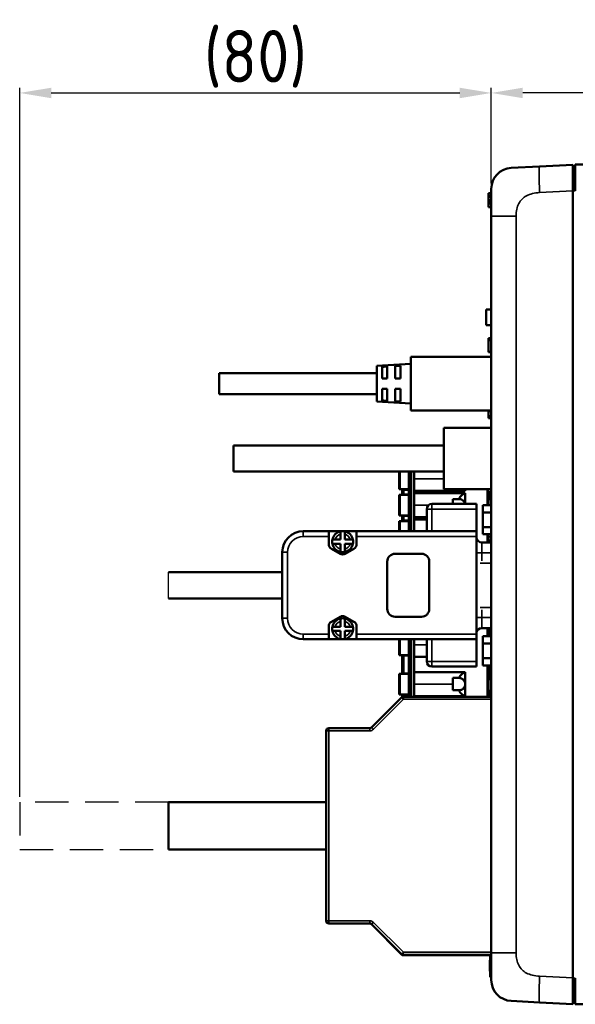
# Model space of a CAD drawing. Header units: millimetres. Extents: x 163 to 2699, y 224 to 730.
# Tile 112 of 168: x 620 to 725, y 406 to 593. Entities that reach past the tile are written whole.
import ezdxf

# ---------------------------------------------------------------- set-up
doc = ezdxf.new("R2010")
doc.units = ezdxf.units.MM
doc.linetypes.add('DASHED2', pattern=[9.525, 6.35, -3.175])
doc.layers.get('Defpoints').update_dxf_attribs({"color": 8})
doc.layers.add('Desh', color=6, linetype='DASHED2')
doc.layers.add('可見 (ISO)', color=7, linetype='Continuous', lineweight=50)
doc.layers.add('窄部可見 (ISO)', color=7, linetype='Continuous', lineweight=35)
doc.styles.add('Dimemsions', font='isocp.shx', dxfattribs={"bigfont": 'chineset.shx'})
doc.dimstyles.new('ISO-25', dxfattribs={"dimtxt": 3, "dimasz": 3, "dimexe": 1, "dimexo": 1, "dimgap": 1, "dimtad": 1, "dimdsep": 46, "dimtxsty": 'Dimemsions', "dimcen": 0, "dimclrd": 2, "dimclre": 2, "dimclrt": 2, "dimazin": 2, "dimtfac": 1, "dimtmove": 0, "dimatfit": 3, "dimfxl": 0, "dimarcsym": 0})

# ---------------------------------------------------------------- blocks, each defined once
blk = doc.blocks.new('*D11')
at = {"color": 2, "lineweight": -2}
for p, q in [((709.43, 561.89), (709.43, 580.16)), ((879.43, 566.52), (879.43, 580.16)), ((873.43, 579.16), (715.43, 579.16))]:
    blk.add_line(p, q, dxfattribs=at)
at = {"color": 2}
for points in [[(715.43, 580.16), (715.43, 578.16), (709.43, 579.16)], [(873.43, 580.16), (873.43, 578.16), (879.43, 579.16)]]:
    blk.add_solid(points, dxfattribs=at)
at = {"layer": 'Defpoints', "color": 0}
for p in [(709.43, 579.16), (879.43, 565.52), (709.43, 560.89)]:
    blk.add_point(p, dxfattribs=at)
at = {"color": 2, "insert": (794.43, 585.16), "char_height": 10, "attachment_point": 5, "style": 'Dimemsions'}
blk.add_mtext('170', dxfattribs=at)
blk = doc.blocks.new('*D12')
at = {"color": 2, "lineweight": -2}
for p, q in [((619.63, 445.02), (619.63, 580.16)), ((709.43, 561.89), (709.43, 580.16)), ((625.63, 579.16), (703.43, 579.16))]:
    blk.add_line(p, q, dxfattribs=at)
at = {"color": 2}
for points in [[(625.63, 580.16), (625.63, 578.16), (619.63, 579.16)], [(703.43, 580.16), (703.43, 578.16), (709.43, 579.16)]]:
    blk.add_solid(points, dxfattribs=at)
at = {"layer": 'Defpoints', "color": 0}
for p in [(709.43, 579.16), (709.43, 560.89), (619.63, 444.02)]:
    blk.add_point(p, dxfattribs=at)
at = {"color": 2, "insert": (664.53, 585.66), "char_height": 10, "attachment_point": 5, "style": 'Dimemsions'}
blk.add_mtext('(80)', dxfattribs=at)

msp = doc.modelspace()

# ---------------------------------------------------------------- linework, layer by layer
msp.add_line((647.981, 482.864), (647.981, 487.864))
at = {"layer": 'Desh'}
for p, q in [((647.981, 444.022), (619.628, 444.022)), ((619.628, 444.022), (619.628, 435.022)), ((619.628, 435.022), (647.981, 435.022))]:
    msp.add_line(p, q, dxfattribs=at)
at = {"layer": '可見 (ISO)'}
for p, q in [((718.637, 565.166), (713.219, 564.882)), ((724.928, 565.495), (718.637, 565.166)), ((724.928, 565.495), (724.928, 560.502)), ((725.428, 565.022), (724.928, 565.022)), ((725.428, 560.522), (725.428, 565.522)), ((805.87, 565.522), (725.428, 565.522)), ((709.428, 560.05), (708.928, 560.05)), ((708.928, 560.05), (708.928, 560.006)), ((708.928, 560.006), (708.928, 559.526)), ((709.428, 560.006), (708.928, 560.006)), ((709.428, 559.526), (708.928, 559.526)), ((708.928, 559.526), (708.928, 559.348)), ((709.428, 559.348), (708.928, 559.348)), ((708.928, 559.348), (708.928, 558.715)), ((709.428, 560.887), (709.428, 555.709)), ((724.928, 410.541), (724.928, 560.502)), ((709.428, 558.715), (708.928, 558.715)), ((708.928, 558.715), (708.928, 558.627)), ((709.428, 558.627), (708.928, 558.627)), ((708.928, 558.627), (708.928, 558.36)), ((708.928, 558.36), (708.928, 558.187)), ((709.428, 558.187), (708.928, 558.187)), ((708.928, 558.187), (708.928, 558.111)), ((708.928, 558.111), (708.928, 557.424)), ((709.428, 558.111), (708.928, 558.111)), ((708.928, 557.424), (708.928, 557.422)), ((709.428, 557.424), (708.928, 557.424)), ((709.428, 557.422), (708.928, 557.422)), ((709.428, 555.709), (709.428, 415.334)), ((708.428, 534.922), (708.428, 537.922)), ((709.428, 537.922), (708.428, 537.922)), ((709.428, 534.922), (708.428, 534.922)), ((709.428, 532.422), (708.928, 532.422)), ((708.928, 532.422), (708.928, 532.376)), ((709.428, 532.376), (708.928, 532.376)), ((708.928, 532.376), (708.928, 532.076)), ((709.428, 532.076), (708.928, 532.076)), ((708.928, 532.076), (708.928, 529.836)), ((709.428, 529.836), (708.928, 529.836)), ((708.928, 529.836), (708.928, 529.791)), ((709.428, 529.791), (708.928, 529.791)), ((708.928, 529.791), (708.928, 529.775)), ((709.428, 529.775), (708.928, 529.775)), ((694.128, 527.522), (687.628, 527.181)), ((687.628, 527.181), (694.128, 527.522)), ((687.628, 527.181), (687.628, 520.362)), ((692.128, 527.192), (692.128, 524.772)), ((694.128, 528.872), (709.428, 528.872)), ((694.128, 518.672), (694.128, 528.872)), ((657.628, 521.772), (657.628, 525.772)), ((687.628, 525.772), (657.628, 525.772)), ((688.628, 524.772), (688.628, 526.988)), ((689.628, 527.047), (689.628, 524.772)), ((691.128, 524.772), (691.128, 527.134)), ((689.628, 524.772), (688.628, 524.772)), ((692.128, 524.772), (691.128, 524.772)), ((687.628, 521.772), (657.628, 521.772)), ((688.628, 520.555), (688.628, 522.772)), ((688.628, 522.772), (689.628, 522.772)), ((689.628, 522.772), (689.628, 520.496)), ((691.128, 520.409), (691.128, 522.772)), ((691.128, 522.772), (692.128, 522.772)), ((692.128, 522.772), (692.128, 520.351)), ((694.128, 520.022), (687.628, 520.362)), ((709.428, 518.672), (694.128, 518.672)), ((708.928, 518.672), (708.928, 518.522)), ((709.428, 518.522), (708.928, 518.522)), ((708.928, 518.522), (708.928, 517.579)), ((709.428, 517.579), (708.928, 517.579)), ((708.928, 517.579), (708.928, 517.279)), ((708.928, 517.279), (708.928, 517.229)), ((709.428, 517.279), (708.928, 517.279)), ((709.428, 517.229), (708.928, 517.229)), ((709.428, 515.366), (700.368, 515.366)), ((700.368, 515.366), (700.368, 503.686)), ((660.368, 507.019), (660.368, 512.019)), ((700.368, 512.019), (660.368, 512.019)), ((700.368, 507.019), (660.368, 507.019)), ((691.878, 507.019), (691.878, 503.672)), ((693.748, 495.664), (693.748, 507.019)), ((693.948, 507.019), (693.948, 495.664)), ((694.748, 507.019), (694.748, 505.622)), ((694.748, 505.622), (694.748, 500.622)), ((692.078, 503.672), (691.878, 503.672)), ((692.078, 503.672), (693.748, 503.672)), ((692.448, 503.572), (692.448, 502.672)), ((692.448, 503.572), (692.748, 503.572)), ((693.748, 503.572), (692.748, 503.572)), ((694.748, 503.33), (704.448, 503.33)), ((704.448, 502.913), (694.748, 502.913)), ((709.428, 503.686), (700.368, 503.686)), ((700.368, 503.686), (700.368, 503.672)), ((708.318, 503.672), (700.368, 503.672)), ((704.448, 503.33), (704.448, 503.672)), ((704.448, 500.864), (704.448, 502.913)), ((708.318, 503.675), (709.428, 503.675)), ((708.318, 503.672), (708.318, 503.675)), ((708.678, 500.633), (708.678, 503.675)), ((708.911, 503.122), (708.678, 503.122)), ((709.428, 503.122), (708.911, 503.122)), ((709.178, 501.922), (709.178, 503.122)), ((691.878, 498.672), (691.878, 502.572)), ((691.878, 502.572), (692.078, 502.572)), ((692.078, 502.572), (693.748, 502.572)), ((692.748, 502.672), (692.448, 502.672)), ((692.748, 502.672), (693.748, 502.672)), ((702.098, 500.864), (702.098, 501.797)), ((702.098, 501.797), (703.241, 501.797)), ((703.241, 501.797), (703.273, 501.797)), ((709.428, 501.922), (708.928, 501.922)), ((708.928, 501.922), (708.928, 501.72)), ((708.928, 501.72), (708.928, 500.65)), ((694.748, 500.622), (694.748, 495.664)), ((697.128, 499.864), (697.128, 495.664)), ((706.628, 500.864), (698.128, 500.864)), ((706.628, 500.864), (706.628, 499.864)), ((706.628, 499.864), (706.628, 495.664)), ((709.428, 500.633), (707.828, 500.633)), ((707.828, 500.633), (707.828, 499.213)), ((709.428, 499.213), (707.828, 499.213)), ((707.828, 499.213), (707.828, 496.442)), ((708.928, 500.65), (708.928, 500.633)), ((692.078, 498.672), (691.878, 498.672)), ((691.878, 495.664), (691.878, 497.572)), ((691.878, 497.572), (692.078, 497.572)), ((693.748, 498.672), (692.078, 498.672)), ((693.748, 497.572), (692.078, 497.572)), ((692.448, 497.672), (692.448, 498.572)), ((692.448, 498.572), (692.748, 498.572)), ((692.748, 497.672), (692.448, 497.672)), ((693.748, 498.572), (692.748, 498.572)), ((692.748, 497.672), (693.748, 497.672)), ((694.748, 498.33), (697.128, 498.33)), ((697.128, 497.913), (694.748, 497.913)), ((678.478, 495.664), (673.628, 495.664)), ((678.478, 495.664), (681.128, 495.664)), ((678.478, 495.656), (678.478, 494.664)), ((680.728, 495.11), (680.728, 495.624)), ((681.128, 495.664), (683.778, 495.664)), ((681.528, 495.624), (681.528, 495.11)), ((706.628, 495.664), (683.778, 495.664)), ((683.778, 494.664), (683.778, 495.656)), ((706.628, 495.664), (706.628, 494.664)), ((707.828, 496.442), (707.828, 495.091)), ((709.428, 496.442), (707.828, 496.442)), ((678.478, 493.182), (678.478, 494.664)), ((679.168, 494.064), (679.682, 494.064)), ((679.682, 494.064), (680.728, 494.064)), ((680.728, 494.064), (680.728, 495.11)), ((681.528, 495.11), (681.528, 494.064)), ((681.528, 494.064), (682.574, 494.064)), ((682.574, 494.064), (683.088, 494.064)), ((683.778, 494.664), (683.778, 493.182)), ((706.628, 476.064), (706.628, 494.664)), ((709.428, 493.514), (707.628, 493.514)), ((709.428, 495.091), (707.828, 495.091)), ((708.678, 493.514), (708.678, 495.091)), ((708.928, 495.091), (708.928, 494.604)), ((708.928, 494.604), (708.928, 493.913)), ((709.428, 493.913), (708.928, 493.913)), ((708.928, 493.913), (708.928, 493.514)), ((669.628, 491.664), (669.628, 479.064)), ((680.628, 491.363), (678.978, 492.316)), ((679.682, 493.264), (679.168, 493.264)), ((680.728, 493.264), (679.682, 493.264)), ((680.728, 492.219), (680.728, 493.264)), ((680.728, 491.705), (680.728, 492.219)), ((682.574, 493.264), (681.528, 493.264)), ((681.528, 493.264), (681.528, 492.219)), ((681.528, 492.219), (681.528, 491.705)), ((683.278, 492.316), (681.628, 491.363)), ((683.088, 493.264), (682.574, 493.264)), ((689.628, 480.864), (689.628, 489.864)), ((691.128, 491.364), (696.128, 491.364)), ((697.628, 489.864), (697.628, 480.864)), ((669.628, 487.864), (647.981, 487.864)), ((669.628, 482.864), (647.981, 482.864)), ((678.978, 478.413), (680.628, 479.366)), ((680.728, 478.51), (680.728, 479.024)), ((680.728, 477.464), (680.728, 478.51)), ((681.528, 479.024), (681.528, 478.51)), ((681.528, 478.51), (681.528, 477.464)), ((681.628, 479.366), (683.278, 478.413)), ((696.128, 479.364), (691.128, 479.364)), ((678.478, 476.064), (678.478, 477.547)), ((679.168, 477.464), (679.682, 477.464)), ((679.682, 476.664), (679.168, 476.664)), ((679.682, 477.464), (680.728, 477.464)), ((680.728, 476.664), (679.682, 476.664)), ((680.728, 475.619), (680.728, 476.664)), ((681.528, 477.464), (682.574, 477.464)), ((682.574, 476.664), (681.528, 476.664)), ((681.528, 476.664), (681.528, 475.619)), ((682.574, 477.464), (683.088, 477.464)), ((683.088, 476.664), (682.574, 476.664)), ((683.778, 477.547), (683.778, 476.064)), ((707.628, 477.214), (709.428, 477.214)), ((708.678, 475.633), (708.678, 477.214)), ((709.178, 475.772), (709.178, 477.214)), ((673.628, 475.064), (678.478, 475.064)), ((678.478, 476.064), (678.478, 475.064)), ((681.128, 475.064), (678.478, 475.064)), ((678.478, 475.064), (678.478, 475.064)), ((680.728, 475.105), (680.728, 475.619)), ((683.778, 475.064), (681.128, 475.064)), ((681.528, 475.619), (681.528, 475.105)), ((683.778, 475.064), (683.778, 476.064)), ((683.778, 475.064), (706.628, 475.064)), ((683.778, 475.064), (683.778, 475.064)), ((691.878, 475.064), (691.878, 472.072)), ((693.748, 475.064), (693.748, 464.131)), ((693.948, 475.064), (693.948, 464.131)), ((694.748, 475.064), (694.748, 474.022)), ((697.128, 475.064), (697.128, 470.864)), ((706.628, 476.064), (706.628, 475.064)), ((706.628, 475.064), (706.628, 470.864)), ((709.428, 475.633), (707.828, 475.633)), ((707.828, 475.633), (707.828, 474.244)), ((709.428, 475.772), (708.928, 475.772)), ((708.928, 475.772), (708.928, 475.633)), ((694.748, 474.022), (694.748, 466.522)), ((709.428, 474.244), (707.828, 474.244)), ((707.828, 474.244), (707.828, 471.473)), ((692.078, 472.072), (691.878, 472.072)), ((693.748, 472.072), (692.078, 472.072)), ((692.748, 471.972), (692.448, 471.972)), ((692.448, 471.972), (692.448, 468.572)), ((692.748, 471.972), (693.748, 471.972)), ((697.128, 471.73), (694.748, 471.73)), ((707.828, 471.473), (707.828, 470.09)), ((709.428, 471.473), (707.828, 471.473)), ((698.128, 469.864), (706.628, 469.864)), ((706.628, 470.864), (706.628, 469.864)), ((709.428, 470.09), (707.828, 470.09)), ((707.928, 470.09), (707.928, 470.071)), ((707.928, 470.071), (708.002, 470.09)), ((708.678, 464.131), (708.678, 470.09)), ((709.178, 467.772), (709.178, 470.09)), ((691.878, 468.472), (692.078, 468.472)), ((691.878, 468.472), (691.878, 464.572)), ((693.748, 468.472), (692.078, 468.472)), ((692.448, 468.572), (692.748, 468.572)), ((693.748, 468.572), (692.748, 468.572)), ((704.448, 468.813), (694.748, 468.813)), ((702.098, 466.522), (702.098, 467.697)), ((702.098, 467.697), (703.241, 467.697)), ((703.241, 467.697), (703.273, 467.697)), ((704.448, 466.522), (704.448, 468.813)), ((709.428, 467.772), (708.928, 467.772)), ((708.928, 467.772), (708.928, 467.471)), ((709.428, 467.471), (708.928, 467.471)), ((708.928, 467.471), (708.928, 465.232)), ((694.748, 466.522), (694.748, 464.131)), ((702.098, 465.347), (702.098, 466.522)), ((703.241, 465.347), (702.098, 465.347)), ((703.273, 465.347), (703.241, 465.347)), ((704.448, 464.23), (704.448, 466.522)), ((686.628, 458.277), (692.335, 463.984)), ((692.078, 464.572), (691.878, 464.572)), ((692.078, 464.572), (693.748, 464.572)), ((692.748, 464.472), (692.448, 464.472)), ((692.448, 464.472), (692.448, 464.069)), ((692.688, 464.131), (709.428, 464.131)), ((692.748, 464.472), (693.748, 464.472)), ((694.748, 464.23), (704.448, 464.23)), ((709.428, 465.232), (708.928, 465.232)), ((709.178, 464.131), (709.178, 465.232)), ((678.481, 458.131), (686.274, 458.131)), ((677.981, 457.631), (677.981, 421.431)), ((647.981, 435.022), (647.981, 444.022)), ((677.981, 444.022), (647.981, 444.022)), ((677.981, 435.022), (647.981, 435.022)), ((677.981, 421.431), (677.981, 421.413)), ((678.481, 420.913), (678.481, 420.931)), ((678.481, 420.931), (686.274, 420.931)), ((686.274, 420.913), (678.481, 420.913)), ((678.481, 420.913), (686.274, 420.913)), ((686.274, 420.931), (686.274, 420.913)), ((686.628, 420.784), (692.481, 414.931)), ((686.628, 420.767), (686.628, 420.784)), ((692.481, 414.913), (686.628, 420.767)), ((686.628, 420.767), (692.481, 414.913)), ((692.481, 414.931), (709.428, 414.931)), ((692.481, 414.931), (692.481, 414.913)), ((709.428, 414.913), (692.481, 414.913)), ((692.481, 414.913), (709.428, 414.913)), ((706.981, 414.927), (709.428, 414.927)), ((706.981, 414.917), (706.981, 414.927)), ((709.428, 414.917), (706.981, 414.917)), ((709.228, 414.172), (709.228, 414.913)), ((709.428, 415.334), (709.428, 410.156)), ((709.228, 413.923), (709.128, 413.923)), ((709.128, 413.923), (709.128, 413.374)), ((709.128, 413.374), (709.128, 412.973)), ((709.228, 412.973), (709.128, 412.973)), ((709.128, 412.973), (709.128, 412.632)), ((709.228, 414.172), (709.228, 411.672)), ((709.228, 412.632), (709.128, 412.632)), ((709.128, 412.632), (709.128, 412.113)), ((709.228, 412.113), (709.128, 412.113)), ((709.128, 412.113), (709.128, 411.881)), ((709.128, 411.881), (709.128, 411.839)), ((709.228, 411.881), (709.128, 411.881)), ((709.228, 411.839), (709.128, 411.839)), ((709.228, 410.672), (709.228, 411.672)), ((709.228, 410.672), (709.428, 410.672)), ((724.928, 410.541), (724.928, 405.548)), ((725.428, 405.522), (725.428, 410.522)), ((713.219, 406.161), (718.637, 405.877)), ((718.637, 405.877), (724.928, 405.548)), ((725.428, 406.022), (724.928, 406.022)), ((725.428, 405.522), (805.87, 405.522))]:
    msp.add_line(p, q, dxfattribs=at)
at = {"layer": '可見 (ISO)', "flags": 128}
for points in [[(691.128, 527.134), (691.17, 527.137), (691.211, 527.139), (691.253, 527.141), (691.295, 527.144), (691.336, 527.146), (691.378, 527.149), (691.42, 527.151), (691.461, 527.153), (691.503, 527.156), (691.545, 527.158), (691.586, 527.161), (691.628, 527.163), (691.67, 527.166), (691.711, 527.168), (691.753, 527.17), (691.795, 527.173), (691.836, 527.175), (691.878, 527.178), (691.92, 527.18), (691.961, 527.182), (692.003, 527.185), (692.045, 527.187), (692.086, 527.19), (692.128, 527.192)], [(688.628, 526.988), (688.67, 526.991), (688.711, 526.993), (688.753, 526.995), (688.795, 526.998), (688.836, 527), (688.878, 527.003), (688.92, 527.005), (688.961, 527.008), (689.003, 527.01), (689.045, 527.013), (689.086, 527.015), (689.128, 527.017), (689.17, 527.02), (689.211, 527.022), (689.253, 527.025), (689.295, 527.027), (689.336, 527.03), (689.378, 527.032), (689.42, 527.035), (689.461, 527.037), (689.503, 527.039), (689.545, 527.042), (689.586, 527.044), (689.628, 527.047)], [(689.628, 520.496), (689.586, 520.499), (689.545, 520.501), (689.503, 520.504), (689.461, 520.506), (689.42, 520.509), (689.378, 520.511), (689.336, 520.513), (689.295, 520.516), (689.253, 520.518), (689.211, 520.521), (689.17, 520.523), (689.128, 520.526), (689.086, 520.528), (689.045, 520.531), (689.003, 520.533), (688.961, 520.535), (688.92, 520.538), (688.878, 520.54), (688.836, 520.543), (688.795, 520.545), (688.753, 520.548), (688.711, 520.55), (688.67, 520.553), (688.628, 520.555)], [(692.128, 520.351), (692.086, 520.354), (692.045, 520.356), (692.003, 520.358), (691.961, 520.361), (691.92, 520.363), (691.878, 520.366), (691.836, 520.368), (691.795, 520.37), (691.753, 520.373), (691.711, 520.375), (691.67, 520.378), (691.628, 520.38), (691.586, 520.382), (691.545, 520.385), (691.503, 520.387), (691.461, 520.39), (691.42, 520.392), (691.378, 520.395), (691.336, 520.397), (691.295, 520.399), (691.253, 520.402), (691.211, 520.404), (691.17, 520.407), (691.128, 520.409)], [(703.241, 501.797), (703.275, 501.857), (703.31, 501.917), (703.347, 501.977), (703.386, 502.035), (703.426, 502.092), (703.468, 502.147), (703.511, 502.202), (703.556, 502.256), (703.602, 502.308), (703.65, 502.358), (703.699, 502.408), (703.75, 502.457), (703.801, 502.503), (703.854, 502.548), (703.909, 502.592), (703.965, 502.634), (704.021, 502.674), (704.078, 502.713), (704.138, 502.751), (704.199, 502.787), (704.258, 502.82), (704.319, 502.852), (704.383, 502.883), (704.448, 502.913)], [(703.883, 503.672), (703.904, 503.655), (703.926, 503.638), (703.948, 503.621), (703.97, 503.605), (703.993, 503.589), (704.015, 503.573), (704.038, 503.557), (704.061, 503.542), (704.084, 503.526), (704.107, 503.512), (704.131, 503.497), (704.154, 503.482), (704.178, 503.468), (704.202, 503.454), (704.226, 503.441), (704.25, 503.427), (704.274, 503.414), (704.299, 503.402), (704.323, 503.389), (704.348, 503.377), (704.373, 503.365), (704.398, 503.353), (704.423, 503.341), (704.448, 503.33)], [(704.423, 500.864), (704.407, 500.929), (704.388, 500.992), (704.365, 501.055), (704.339, 501.116), (704.309, 501.176), (704.276, 501.234), (704.24, 501.289), (704.201, 501.342), (704.158, 501.394), (704.112, 501.444), (704.065, 501.489), (704.016, 501.532), (703.963, 501.572), (703.907, 501.611), (703.849, 501.646), (703.794, 501.675), (703.735, 501.702), (703.672, 501.727), (703.604, 501.749), (703.549, 501.764), (703.495, 501.776), (703.431, 501.786), (703.357, 501.794), (703.273, 501.797)], [(678.478, 495.656), (678.478, 495.656), (678.478, 495.657), (678.478, 495.658), (678.478, 495.658), (678.478, 495.659), (678.478, 495.66), (678.478, 495.66), (678.478, 495.661), (678.478, 495.661), (678.478, 495.662), (678.478, 495.662), (678.478, 495.662), (678.478, 495.663), (678.478, 495.663), (678.478, 495.663), (678.478, 495.663), (678.478, 495.664), (678.478, 495.664), (678.478, 495.664), (678.478, 495.664), (678.478, 495.664), (678.478, 495.664), (678.478, 495.664), (678.478, 495.664)], [(683.778, 495.664), (683.778, 495.664), (683.778, 495.664), (683.778, 495.664), (683.778, 495.664), (683.778, 495.664), (683.778, 495.664), (683.778, 495.664), (683.778, 495.663), (683.778, 495.663), (683.778, 495.663), (683.778, 495.663), (683.778, 495.662), (683.778, 495.662), (683.778, 495.662), (683.778, 495.661), (683.778, 495.661), (683.778, 495.66), (683.778, 495.66), (683.778, 495.659), (683.778, 495.658), (683.778, 495.658), (683.778, 495.657), (683.778, 495.656), (683.778, 495.656)], [(704.448, 468.813), (704.384, 468.784), (704.322, 468.753), (704.26, 468.721), (704.199, 468.687), (704.139, 468.651), (704.08, 468.614), (704.022, 468.575), (703.965, 468.534), (703.91, 468.492), (703.855, 468.449), (703.802, 468.403), (703.75, 468.357), (703.7, 468.309), (703.651, 468.259), (703.603, 468.208), (703.556, 468.156), (703.512, 468.103), (703.468, 468.048), (703.426, 467.992), (703.386, 467.935), (703.347, 467.877), (703.31, 467.818), (703.275, 467.758), (703.241, 467.697)], [(703.273, 467.697), (703.35, 467.694), (703.426, 467.687), (703.502, 467.674), (703.577, 467.657), (703.651, 467.634), (703.723, 467.607), (703.793, 467.575), (703.861, 467.539), (703.926, 467.499), (703.988, 467.454), (704.048, 467.405), (704.104, 467.352), (704.156, 467.296), (704.205, 467.237), (704.25, 467.174), (704.291, 467.109), (704.327, 467.041), (704.359, 466.971), (704.386, 466.899), (704.408, 466.826), (704.425, 466.751), (704.438, 466.675), (704.446, 466.598), (704.448, 466.522)], [(704.448, 464.23), (704.383, 464.26), (704.319, 464.291), (704.258, 464.323), (704.199, 464.356), (704.138, 464.392), (704.078, 464.43), (704.021, 464.469), (703.965, 464.509), (703.909, 464.552), (703.854, 464.596), (703.801, 464.641), (703.75, 464.686), (703.699, 464.735), (703.65, 464.785), (703.602, 464.836), (703.556, 464.887), (703.511, 464.941), (703.468, 464.996), (703.426, 465.052), (703.386, 465.108), (703.347, 465.167), (703.31, 465.226), (703.275, 465.286), (703.241, 465.347)], [(704.448, 466.522), (704.446, 466.445), (704.438, 466.368), (704.425, 466.292), (704.408, 466.218), (704.386, 466.144), (704.359, 466.072), (704.327, 466.002), (704.291, 465.934), (704.25, 465.869), (704.205, 465.806), (704.156, 465.747), (704.104, 465.691), (704.048, 465.638), (703.988, 465.589), (703.926, 465.545), (703.861, 465.504), (703.793, 465.468), (703.723, 465.436), (703.651, 465.409), (703.577, 465.387), (703.502, 465.369), (703.426, 465.357), (703.35, 465.349), (703.273, 465.347)], [(686.628, 458.277), (686.465, 458.169), (686.274, 458.131)]]:
    msp.add_lwpolyline(points, dxfattribs=at)
at = {"layer": '可見 (ISO)'}
for centre, radius, start, end in [((713.428, 560.887), 4, 93, 180), ((698.128, 499.864), 1, 90, 180), ((673.628, 491.664), 4, 90, 180), ((681.128, 493.664), 2, 101.53696, 168.46304), ((681.128, 493.664), 2, 78.46304, 101.53696), ((681.128, 493.664), 2, 11.53696, 78.46304), ((681.128, 493.664), 2, 168.46304, 191.53696), ((681.128, 493.664), 2, 348.46304, 11.53696), ((707.628, 494.514), 1, 180, 270), ((679.478, 493.182), 1, 180, 240), ((681.128, 493.664), 2, 191.53696, 258.46304), ((681.128, 493.664), 2, 258.46304, 281.53696), ((681.128, 493.664), 2, 281.53696, 348.46304), ((682.778, 493.182), 1, 300, 0), ((681.128, 492.229), 1, 240, 300), ((691.128, 489.864), 1.5, 90, 180), ((696.128, 489.864), 1.5, 0, 90), ((691.128, 480.864), 1.5, 180, 270), ((696.128, 480.864), 1.5, 270, 0), ((673.628, 479.064), 4, 180, 270), ((679.478, 477.547), 1, 120, 180), ((681.128, 477.064), 2, 101.53696, 168.46304), ((681.128, 478.5), 1, 60, 120), ((681.128, 477.064), 2, 78.46304, 101.53696), ((681.128, 477.064), 2, 11.53696, 78.46304), ((682.778, 477.547), 1, 0, 60), ((681.128, 477.064), 2, 168.46304, 191.53696), ((681.128, 477.064), 2, 191.53696, 258.46304), ((681.128, 477.064), 2, 281.53696, 348.46304), ((681.128, 477.064), 2, 348.46304, 11.53696), ((707.628, 476.214), 1, 90, 180), ((681.128, 477.064), 2, 258.46304, 281.53696), ((698.128, 470.864), 1, 180, 270), ((692.688, 463.631), 0.5, 90, 134.99997), ((678.481, 457.631), 0.5, 90, 180), ((678.481, 421.431), 0.5, 180, 270), ((678.481, 421.413), 0.5, 180, 270), ((678.481, 421.413), 0.5, 180, 270), ((686.274, 420.431), 0.5, 44.99997, 90), ((686.274, 420.413), 0.5, 44.99991, 89.99994), ((713.428, 410.156), 4, 180, 267)]:
    msp.add_arc(centre, radius, start, end, dxfattribs=at)
msp.add_ellipse((692.688, 415.431), major_axis=(0.207, 0.5), ratio=0.0005078, start_param=1.5695704, end_param=3.1403667, dxfattribs=at)
at = {"layer": '窄部可見 (ISO)'}
for p, q in [((718.637, 560.173), (724.928, 560.502)), ((725.428, 560.528), (724.928, 560.528)), ((709.428, 558.36), (708.928, 558.36)), ((714.166, 555.709), (709.428, 555.709)), ((714.166, 415.334), (714.166, 555.709)), ((692.078, 503.672), (692.078, 507.019)), ((694.248, 507.019), (694.248, 495.664)), ((700.368, 505.622), (694.748, 505.622)), ((692.748, 502.672), (692.748, 503.572)), ((708.911, 503.675), (708.911, 503.122)), ((692.078, 498.672), (692.078, 502.572)), ((709.428, 501.72), (708.928, 501.72)), ((697.475, 500.622), (694.748, 500.622)), ((697.128, 499.864), (698.128, 499.864)), ((698.128, 500.864), (698.128, 499.864)), ((698.128, 495.664), (698.128, 499.864)), ((698.128, 499.864), (706.628, 499.864)), ((709.428, 500.65), (708.928, 500.65)), ((692.078, 495.664), (692.078, 497.572)), ((692.748, 498.572), (692.748, 497.672)), ((673.628, 495.664), (673.628, 494.664)), ((673.628, 494.664), (678.478, 494.664)), ((683.778, 494.664), (706.628, 494.664)), ((707.628, 493.514), (707.628, 491.514)), ((709.428, 494.604), (708.928, 494.604)), ((670.628, 491.664), (669.628, 491.664)), ((670.628, 479.064), (670.628, 491.664)), ((707.628, 491.514), (706.628, 491.514)), ((707.628, 490.026), (707.628, 491.514)), ((707.628, 491.514), (709.428, 491.514)), ((709.428, 489.567), (707.306, 489.567)), ((709.428, 481.156), (707.306, 481.156)), ((707.628, 479.214), (707.628, 480.697)), ((670.628, 479.064), (669.628, 479.064)), ((706.628, 479.214), (707.628, 479.214)), ((707.628, 479.214), (707.628, 477.214)), ((709.428, 479.214), (707.628, 479.214)), ((678.478, 476.064), (673.628, 476.064)), ((673.628, 476.064), (673.628, 475.064)), ((706.628, 476.064), (683.778, 476.064)), ((692.078, 472.072), (692.078, 475.064)), ((694.248, 464.131), (694.248, 475.064)), ((698.128, 470.864), (698.128, 475.064)), ((694.748, 474.022), (697.128, 474.022)), ((692.748, 471.972), (692.748, 468.572)), ((698.128, 470.864), (697.128, 470.864)), ((698.128, 470.864), (698.128, 469.864)), ((706.628, 470.864), (698.128, 470.864)), ((692.078, 468.472), (692.078, 464.572)), ((702.098, 466.522), (694.748, 466.522)), ((686.981, 457.924), (692.688, 463.631)), ((692.688, 464.131), (692.688, 463.631)), ((692.688, 463.631), (709.428, 463.631)), ((692.748, 464.472), (692.748, 464.131)), ((678.481, 458.131), (678.481, 457.631)), ((686.274, 458.131), (686.274, 457.631)), ((678.481, 421.431), (678.481, 457.631)), ((678.481, 457.631), (686.274, 457.631)), ((678.481, 421.431), (678.481, 420.931)), ((686.274, 421.431), (678.481, 421.431)), ((686.274, 421.431), (686.274, 420.931)), ((692.688, 415.431), (686.981, 421.138)), ((709.428, 415.431), (692.688, 415.431)), ((714.166, 415.334), (709.428, 415.334)), ((709.228, 413.374), (709.128, 413.374)), ((709.228, 414.172), (709.428, 414.172)), ((709.428, 411.672), (709.228, 411.672)), ((724.928, 410.541), (718.637, 410.871)), ((725.428, 410.515), (724.928, 410.515))]:
    msp.add_line(p, q, dxfattribs=at)
at = {"layer": '窄部可見 (ISO)', "flags": 128}
for points in [[(714.166, 555.709), (714.174, 556.055), (714.197, 556.386), (714.236, 556.704), (714.291, 557.008), (714.36, 557.298), (714.446, 557.574), (714.547, 557.836), (714.663, 558.085), (714.795, 558.319), (714.943, 558.54), (715.106, 558.747), (715.284, 558.94), (715.478, 559.119), (715.688, 559.284), (715.913, 559.435), (716.154, 559.572), (716.41, 559.696), (716.681, 559.806), (716.969, 559.902), (717.271, 559.983), (717.59, 560.052), (717.923, 560.106), (718.273, 560.146), (718.637, 560.173)], [(718.637, 410.871), (718.273, 410.897), (717.923, 410.937), (717.59, 410.992), (717.271, 411.06), (716.969, 411.142), (716.681, 411.237), (716.41, 411.347), (716.154, 411.471), (715.913, 411.608), (715.688, 411.759), (715.478, 411.925), (715.284, 412.104), (715.106, 412.296), (714.943, 412.503), (714.795, 412.724), (714.663, 412.958), (714.547, 413.207), (714.446, 413.469), (714.36, 413.745), (714.291, 414.035), (714.236, 414.339), (714.197, 414.657), (714.174, 414.988), (714.166, 415.334)]]:
    msp.add_lwpolyline(points, dxfattribs=at)
at = {"layer": '窄部可見 (ISO)'}
for centre, radius, start, end in [((673.628, 491.664), 3, 90, 180), ((681.128, 493.664), 1.5, 105.46601, 164.53399), ((681.128, 493.664), 1.5, 15.46601, 74.53399), ((681.128, 493.664), 1.5, 195.46601, 254.53399), ((681.128, 493.664), 1.5, 285.46601, 344.53399), ((673.628, 479.064), 3, 180, 270), ((681.128, 477.064), 1.5, 105.46601, 164.53399), ((681.128, 477.064), 1.5, 15.46601, 74.53399), ((681.128, 477.064), 1.5, 195.46601, 254.53399), ((681.128, 477.064), 1.5, 285.46601, 344.53399), ((686.274, 458.631), 1, 270, 315.00003), ((686.274, 420.431), 1, 44.99991, 89.99994)]:
    msp.add_arc(centre, radius, start, end, dxfattribs=at)
for centre, major_axis, ratio, start_param, end_param in [((718.899, 560.173), (-0.262, 4.993), 0.0522644, 0, 1.5680573), ((692.688, 463.631), (-0.354, 0.354), 0.0010156, 4.7134047, 6.2831856), ((686.981, 457.924), (-0.354, 0.354), 0.0010156, 4.7134048, 6.2831857), ((678.481, 457.631), (-0.5, 0), 0.0014362, 4.7123891, 6.2831856), ((678.481, 421.431), (-0.5, 0), 0.0014362, 4.712389, 6.2831855), ((686.981, 421.138), (-0.354, -0.354), 0.0010156, 4.7113734, 6.2821697), ((718.899, 410.871), (-0.262, -4.993), 0.0522644, 4.715128, 6.2831853)]:
    msp.add_ellipse(centre, major_axis=major_axis, ratio=ratio, start_param=start_param, end_param=end_param, dxfattribs=at)

# ---------------------------------------------------------------- dimensions: what is measured, and where the dimension line sits
dim = msp.add_linear_dim(base=(709.428, 579.165), p1=(619.628, 444.022), p2=(709.428, 560.887), text='(80)', dimstyle='ISO-25', override={"dimtxt": 10, "dimasz": 6})
dim.commit()
dim.dimension.update_dxf_attribs({"geometry": '*D12', "text_midpoint": (664.528, 585.665)})
dim = msp.add_linear_dim(base=(709.428, 579.165), p1=(879.428, 565.522), p2=(709.428, 560.887), dimstyle='ISO-25', override={"dimtxt": 10, "dimasz": 6})
dim.commit()
dim.dimension.update_dxf_attribs({"geometry": '*D11', "text_midpoint": (794.428, 585.165)})

doc.saveas('drawing.dxf')
